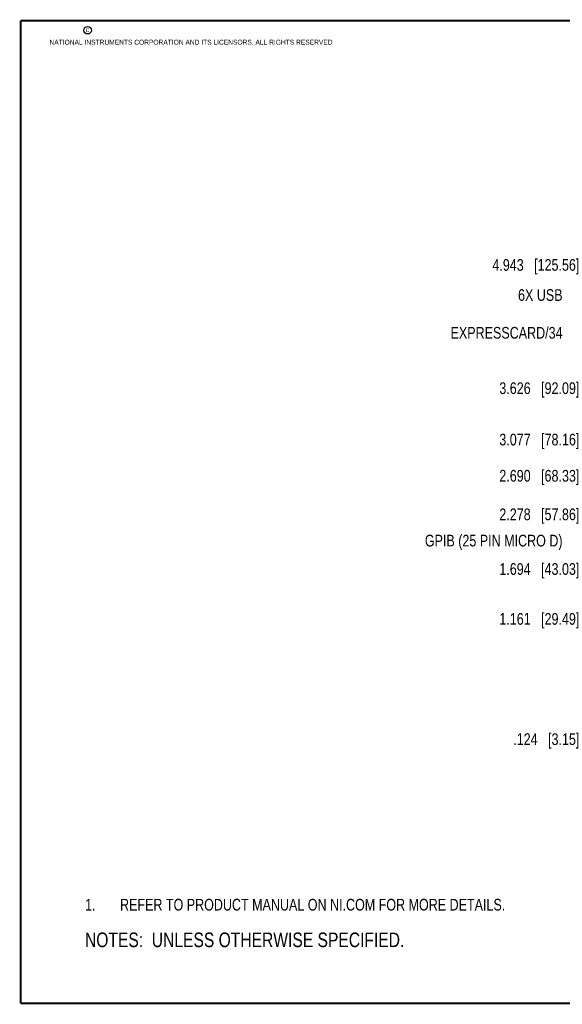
# Model space of a CAD drawing. Header units: inches. Extents: x 0.2 to 16.8, y 0.2 to 10.8.
# Tile 1 of 17: x 0.2 to 6, y 0.2 to 10.8. Entities that reach past the tile are written whole.
import ezdxf

# ---------------------------------------------------------------- set-up
doc = ezdxf.new("R2010")
doc.units = ezdxf.units.IN
doc.header["$LTSCALE"] = 0.935
doc.header["$MEASUREMENT"] = 0
doc.layers.get('0').update_dxf_attribs({"linetype": 'CONTINUOUS'})
doc.layers.add('DETAIL', color=7, linetype='CONTINUOUS')
doc.layers.add('DIMENSIONS', color=7, linetype='CONTINUOUS')
doc.styles.get("Standard").update_dxf_attribs({"font": 'txt', "width": 0.8})
doc.dimstyles.new('DIMSTYLE_1', dxfattribs={"dimtxt": 0.125, "dimasz": 0.18, "dimexe": 0.125, "dimexo": 0.0625, "dimgap": 0.09, "dimtad": 0, "dimtih": 1, "dimtoh": 1, "dimdec": 3, "dimzin": 4, "dimdsep": 46, "dimtxsty": 'STANDARD', "dimblk": '_FILLED', "dimblk1": '_FILLED', "dimblk2": '_FILLED', "dimcen": 0.09, "dimadec": 0, "dimazin": 0, "dimtp": 0.01, "dimtm": 0.01, "dimtfac": 1, "dimtdec": 3, "dimtofl": 0, "dimtmove": 0, "dimatfit": 3, "dimldrblk": '_FILLED', "dimfxl": 1, "dimtolj": 1, "dimtzin": 4, "dimarcsym": 0})

# ---------------------------------------------------------------- blocks, each defined once
blk = doc.blocks.new('SYMBOL_16_BL0', base_point=(3.675, 1.312))
at = {"color": 2, "linetype": 'CONTINUOUS', "width": 0.8}
for s, p in [('1.', (0.938, 1.25)), ('REFER TO PRODUCT MANUAL ON NI.COM FOR MORE DETAILS.', (1.312, 1.25))]:
    blk.add_text(s, height=0.125, dxfattribs=at).set_placement(p)
blk = doc.blocks.new('*D7')
at = {"layer": 'DIMENSIONS', "color": 2, "linetype": 'CONTINUOUS'}
blk.add_line((8.595, 5.484), (6.283, 5.484), dxfattribs=at)
at = {"layer": 'DIMENSIONS', "color": 2, "linetype": 'CONTINUOUS', "insert": (6.22, 5.546), "char_height": 0.125, "width": 1.325, "attachment_point": 3, "line_spacing_factor": 0.9}
blk.add_mtext('2.278{\\Ftxt.shx;\\W1.000000;\\H0.125000; }[57.86]', dxfattribs=at)
blk = doc.blocks.new('_FILLED')
at = {"color": 0, "linetype": 'BYBLOCK'}
blk.add_solid([(0, 0), (-1, 0.174), (-1, -0.174)], dxfattribs=at)
blk = doc.blocks.new('*D8')
at = {"layer": 'DIMENSIONS', "color": 2, "linetype": 'CONTINUOUS'}
blk.add_line((7.598, 4.9), (6.283, 4.9), dxfattribs=at)
at = {"layer": 'DIMENSIONS', "color": 2, "linetype": 'CONTINUOUS', "insert": (6.22, 4.962), "char_height": 0.125, "width": 1.325, "attachment_point": 3, "line_spacing_factor": 0.9}
blk.add_mtext('1.694{\\Ftxt.shx;\\W1.000000;\\H0.125000; }[43.03]', dxfattribs=at)
blk = doc.blocks.new('*D9')
at = {"layer": 'DIMENSIONS', "color": 2, "linetype": 'CONTINUOUS'}
blk.add_line((8.595, 4.367), (6.283, 4.367), dxfattribs=at)
at = {"layer": 'DIMENSIONS', "color": 2, "linetype": 'CONTINUOUS', "insert": (6.22, 4.429), "char_height": 0.125, "width": 1.325, "attachment_point": 3, "line_spacing_factor": 0.9}
blk.add_mtext('1.161{\\Ftxt.shx;\\W1.000000;\\H0.125000; }[29.49]', dxfattribs=at)
blk = doc.blocks.new('*D11')
at = {"layer": 'DIMENSIONS', "color": 2, "linetype": 'CONTINUOUS'}
blk.add_line((8.019, 5.896), (6.283, 5.896), dxfattribs=at)
at = {"layer": 'DIMENSIONS', "color": 2, "linetype": 'CONTINUOUS', "insert": (6.22, 5.958), "char_height": 0.125, "width": 1.325, "attachment_point": 3, "line_spacing_factor": 0.9}
blk.add_mtext('2.690{\\Ftxt.shx;\\W1.000000;\\H0.125000; }[68.33]', dxfattribs=at)
blk = doc.blocks.new('*D12')
at = {"layer": 'DIMENSIONS', "color": 2, "linetype": 'CONTINUOUS'}
blk.add_line((8.073, 6.831), (6.283, 6.831), dxfattribs=at)
at = {"layer": 'DIMENSIONS', "color": 2, "linetype": 'CONTINUOUS', "insert": (6.22, 6.894), "char_height": 0.125, "width": 1.325, "attachment_point": 3, "line_spacing_factor": 0.9}
blk.add_mtext('3.626{\\Ftxt.shx;\\W1.000000;\\H0.125000; }[92.09]', dxfattribs=at)
blk = doc.blocks.new('*D16')
at = {"layer": 'DIMENSIONS', "color": 2, "linetype": 'CONTINUOUS'}
blk.add_line((6.908, 3.082), (6.283, 3.082), dxfattribs=at)
at = {"layer": 'DIMENSIONS', "color": 2, "linetype": 'CONTINUOUS', "insert": (6.22, 3.144), "char_height": 0.125, "width": 1.125, "attachment_point": 3, "line_spacing_factor": 0.9}
blk.add_mtext('.124{\\Ftxt.shx;\\W1.000000;\\H0.125000; }[3.15]', dxfattribs=at)
blk = doc.blocks.new('*D24')
at = {"layer": 'DIMENSIONS', "color": 2, "linetype": 'CONTINUOUS'}
blk.add_line((6.908, 8.149), (6.283, 8.149), dxfattribs=at)
at = {"layer": 'DIMENSIONS', "color": 2, "linetype": 'CONTINUOUS', "insert": (6.22, 8.211), "char_height": 0.125, "width": 1.425, "attachment_point": 3, "line_spacing_factor": 0.9}
blk.add_mtext('4.943{\\Ftxt.shx;\\W1.000000;\\H0.125000; }[125.56]', dxfattribs=at)
blk = doc.blocks.new('*D26')
at = {"layer": 'DIMENSIONS', "color": 2, "linetype": 'CONTINUOUS'}
blk.add_line((7.256, 6.283), (6.283, 6.283), dxfattribs=at)
at = {"layer": 'DIMENSIONS', "color": 2, "linetype": 'CONTINUOUS', "insert": (6.22, 6.345), "char_height": 0.125, "width": 1.325, "attachment_point": 3, "line_spacing_factor": 0.9}
blk.add_mtext('3.077{\\Ftxt.shx;\\W1.000000;\\H0.125000; }[78.16]', dxfattribs=at)
blk = doc.blocks.new('SYMBOL_2_BL1', base_point=(3.1215, 0.9375))
at = {"layer": 'DETAIL', "color": 2, "linetype": 'CONTINUOUS', "width": 0.8}
blk.add_text('NOTES:  UNLESS OTHERWISE SPECIFIED.', height=0.156, dxfattribs=at).set_placement((0.9375, 0.8595))
blk = doc.blocks.new('SYMBOL_5_BL2', base_point=(3.675, 1.312))
at = {"layer": 'DETAIL', "color": 2, "linetype": 'CONTINUOUS', "width": 0.8}
for s, p in [('1.', (0.938, 1.25)), ('REFER TO PRODUCT MANUAL ON NI.COM FOR MORE DETAILS.', (1.312, 1.25))]:
    blk.add_text(s, height=0.125, dxfattribs=at).set_placement(p)

msp = doc.modelspace()

# ---------------------------------------------------------------- linework, layer by layer
at = {"color": 7, "linetype": 'CONTINUOUS', "const_width": 0.02}
for points in [[(0.25, 10.7586), (0.25, 0.2586)], [(16.75, 10.7586), (0.25, 10.7586)], [(0.25, 0.2586), (16.75, 0.2586)]]:
    msp.add_lwpolyline(points, dxfattribs=at)
at = {"color": 2, "linetype": 'CONTINUOUS'}
msp.add_circle((0.9659, 10.6562), 0.0403, dxfattribs=at)

# ---------------------------------------------------------------- block references
msp.add_blockref('SYMBOL_16_BL0', (3.6751, 1.3124), dxfattribs=at)
at = {"layer": 'DETAIL', "color": 2, "linetype": 'CONTINUOUS'}
for name, p in [('SYMBOL_5_BL2', (3.6751, 1.3124)), ('SYMBOL_2_BL1', (3.1215, 0.9375))]:
    msp.add_blockref(name, p, dxfattribs=at)

# ---------------------------------------------------------------- texts
at = {"color": 2, "linetype": 'CONTINUOUS', "char_height": 0.053, "attachment_point": 1, "line_spacing_factor": 0.9}
for s, insert, width in [('c', (0.946, 10.6893), 0.0424), ('NATIONAL INSTRUMENTS CORPORATION AND ITS LICENSORS. ALL RIGHTS RESERVED', (0.5583, 10.5546), 3.0104)]:
    msp.add_mtext(s, dxfattribs=dict(at, insert=insert, width=width))
at = {"layer": 'DETAIL', "color": 2, "linetype": 'CONTINUOUS', "char_height": 0.125, "attachment_point": 3, "line_spacing_factor": 0.9}
for s, insert, width in [('6X USB', (6.0404, 7.8892), 0.6), ('EXPRESSCARD/34', (6.0404, 7.4858), 1.4), ('GPIB (25 PIN MICRO D)', (6.0404, 5.2652), 2.1)]:
    msp.add_mtext(s, dxfattribs=dict(at, insert=insert, width=width))

# ---------------------------------------------------------------- dimensions: what is measured, and where the dimension line sits
at = {"layer": 'DIMENSIONS', "color": 2, "linetype": 'CONTINUOUS'}
for feature_location, offset, origin, picture, middle in [((6.9079, 8.149), (-0.625, 0), (6.9704, 3.2058), '*D24', (5.5079, 8.149)), ((8.0729, 6.8314), (-1.79, 0), (8.1354, 3.2058), '*D12', (5.5579, 6.8314)), ((7.2559, 6.283), (-0.973, 0), (7.3184, 3.2058), '*D26', (5.5579, 6.283)), ((8.0189, 5.8958), (-1.736, 0), (8.0814, 3.2058), '*D11', (5.5579, 5.8958)), ((8.5949, 5.4838), (-2.312, 0), (8.6574, 3.2058), '*D7', (5.5579, 5.4838)), ((7.5979, 4.8998), (-1.315, 0), (7.6604, 3.2058), '*D8', (5.5579, 4.8998)), ((8.5949, 4.3668), (-2.312, 0), (8.6574, 3.2058), '*D9', (5.5579, 4.3668)), ((6.9079, 3.082), (-0.625, 0), (6.9704, 3.2058), '*D16', (5.6579, 3.082))]:
    dim = msp.add_ordinate_dim(feature_location=feature_location, offset=offset, dtype=0, origin=origin, dimstyle='DIMSTYLE_1', override={"dimtad": 1, "dimtih": 0, "dimtoh": 0}, dxfattribs=at)
    dim.commit()
    dim.dimension.update_dxf_attribs({"geometry": picture, "text_midpoint": middle})

doc.saveas('drawing.dxf')
